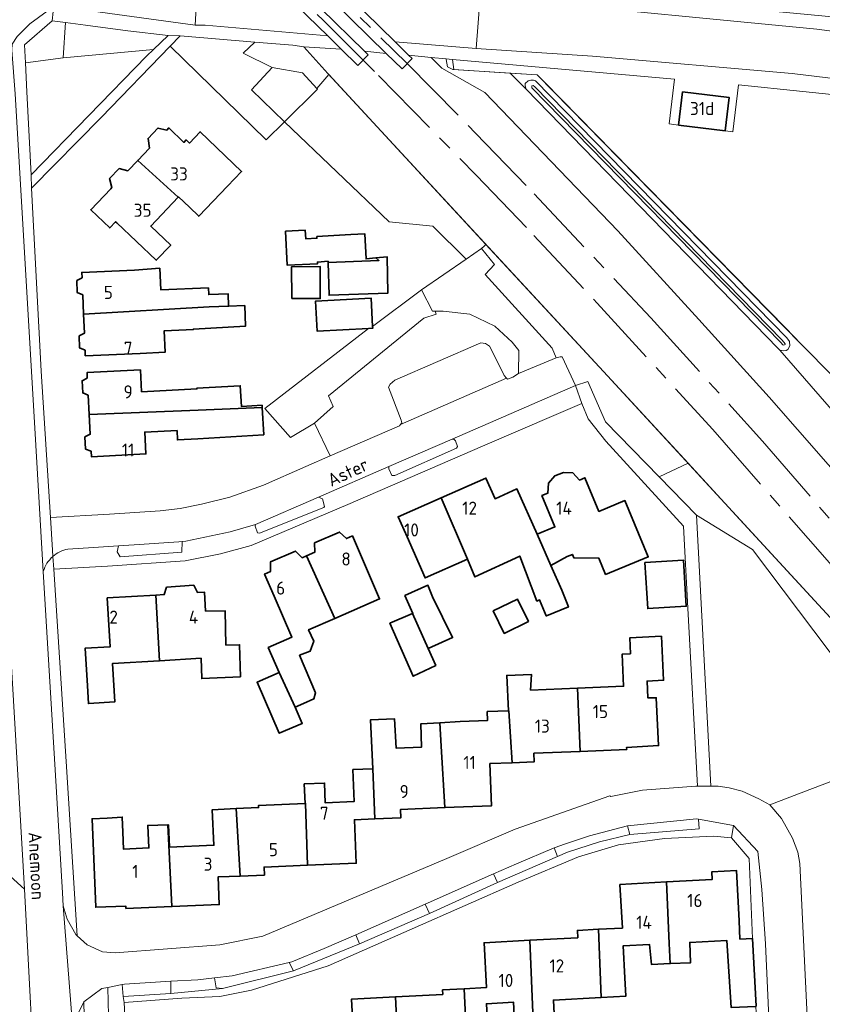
# Model space of a CAD drawing. Header units: metres. Extents: x 245598 to 248629, y 478632 to 481821.
# Tile 90 of 122: x 247506 to 247617, y 480119 to 480254. Entities that reach past the tile are written whole.
import ezdxf
from ezdxf.enums import TextEntityAlignment as Align

# ---------------------------------------------------------------- set-up
doc = ezdxf.new("R2010")
doc.units = ezdxf.units.M
doc.linetypes.add('AM-AS', pattern=[16, 10, -2, 2, -2])
doc.linetypes.add('IE-TERREINAFSCHEIDING', pattern=[10, 8, -2])
for name, color, linetype, lineweight in [('B-XX-AM-AS_SPOOR-G', 10, 'AM-AS', 18), ('B-XX-GR-GRAS-GV', 60, 'Continuous', 13), ('B-XX-GR-GROENVOORZIENING-GV', 80, 'Continuous', 18), ('B-XX-GR-STRUIK-GV', 90, 'Continuous', 13), ('B-XX-IE-TERREINAFSCHEIDING-G', 210, 'IE-TERREINAFSCHEIDING', 18), ('B-XX-IE-TERREINAFSCHEIDING_KUNSTMATIG_HEKWERK-G', 20, 'IE-TERREINAFSCHEIDING-KUNSTMATIG', 18), ('B-XX-KW-KUNSTWERK_GELUIDSWERING_SCHERM-G', 170, 'Continuous', 18), ('B-XX-OG-BEBOUWING-GV', 7, 'Continuous', 35), ('B-XX-OG-BEBOUWING-T18', 10, 'Continuous', 18), ('B-XX-OG-TERREIN_ERF-GV', 7, 'Continuous', 18), ('B-XX-OG-TOPOGRAFIE-T18', 10, 'Continuous', 18), ('B-XX-OG-WATER_GREPPEL-GV', 160, 'Continuous', 18), ('B-XX-OG-WATER_SLOOT-GV', 120, 'Continuous', 18), ('B-XX-VH-VERHARDING_GESLOTEN-GV', 252, 'Continuous', 18), ('B-XX-VH-VERHARDING_HALFVERHARDING-GV', 252, 'Continuous', 18), ('B-XX-VH-VERHARDING_OPEN-GV', 252, 'Continuous', 18)]:
    doc.layers.add(name, color=color, linetype=linetype, lineweight=lineweight)
doc.styles.add('NLCS-ISO-M-T18', font='NLCS-ISO.ttf', dxfattribs={"height": 1.8})
doc.linetypes.add('IE-TERREINAFSCHEIDING-KUNSTMATIG', pattern='A,4,[82,NLCS.SHX,S=0.75,R=90,X=0,Y=0],4,-2', length=10)

msp = doc.modelspace()

# ---------------------------------------------------------------- linework, layer by layer
at = {"layer": 'B-XX-AM-AS_SPOOR-G'}
for points in [[(247414.756, 480371.851), (247430.225, 480358.851), (247453.757, 480338.814), (247478.871, 480317.238), (247488.263, 480309.064), (247507.874, 480291.662), (247524.484, 480276.457), (247538.41, 480263.334), (247547.823, 480254.15), (247555.473, 480246.541), (247568.904, 480232.825), (247576.854, 480224.534), (247585.562, 480215.219), (247601.464, 480197.824), (247617.188, 480179.851), (247632.156, 480162.09), (247645.156, 480146.107), (247660.22, 480127.093), (247669.706, 480114.509)], [(247422.068, 480370.823), (247429.642, 480364.192), (247466.519, 480332.857), (247499.1, 480304.603), (247509.794, 480295.058), (247519.731, 480285.997), (247531.555, 480275.059), (247544.39, 480262.974), (247559.39, 480248.179), (247568.828, 480238.621), (247576.877, 480230.256), (247592.933, 480213.203), (247608.315, 480196.197), (247628.186, 480173.189), (247639.601, 480159.562), (247647.026, 480150.322), (247657.736, 480136.765), (247670.329, 480120.254), (247673.983, 480115.355)]]:
    msp.add_lwpolyline(points, dxfattribs=at)
at = {"layer": 'B-XX-GR-GRAS-GV'}
for points in [[(247640.593, 480174.392), (247610.714, 480208.76), (247610.409, 480209.001), (247575.772, 480244.685), (247573.597, 480246.873), (247573.502, 480246.879), (247565.815, 480247.347), (247565.812, 480247.372), (247565.668, 480247.381), (247564.947, 480247.719), (247564.765, 480248.742), (247564.757, 480248.836), (247562.704, 480249.044), (247564.191, 480247.549), (247570.093, 480244.217), (247588.379, 480225.18), (247599.551, 480212.984), (247609.244, 480202.277), (247629.348, 480179.278)], [(247652.341, 480114.684), (247635.56, 480137.607), (247624.924, 480152.135), (247617.73, 480149.39), (247616.883, 480149.067), (247614.843, 480148.289), (247609.311, 480146.178), (247610.922, 480144.278), (247612.433, 480141.589), (247613.167, 480139.667), (247613.467, 480138.1), (247614.672, 480112.276)]]:
    msp.add_lwpolyline(points, dxfattribs=at)
at = {"layer": 'B-XX-GR-GROENVOORZIENING-GV'}
for points in [[(247512.062, 480248.989), (247512.397, 480253.823), (247510.544, 480254.049), (247506.721, 480250.763), (247506.857, 480248.305)], [(247512.062, 480248.989), (247524.495, 480250.138), (247526.519, 480252.043), (247520.944, 480252.703), (247515.122, 480253.49), (247512.397, 480253.823)], [(247540.83, 480247.65), (247545, 480246.93), (247546.98, 480244.75), (247548.092, 480246.054), (247548.621, 480246.675), (247548.475, 480246.833), (247545.183, 480250.492), (247543.651, 480250.708), (247538.43, 480251.14), (247536.83, 480249.6)], [(247507.64, 480232.89), (247523.519, 480249.219), (247524.495, 480250.138), (247512.062, 480248.989), (247506.857, 480248.305), (247507.077, 480244.31)], [(247565.191, 480248.792), (247564.757, 480248.836), (247564.765, 480248.742), (247564.947, 480247.719), (247565.668, 480247.381), (247565.812, 480247.372), (247565.732, 480248.046), (247565.649, 480248.745)], [(247567.53, 480221.28), (247569.65, 480222.75), (247570, 480223.071), (247570.244, 480223.295), (247548.621, 480246.675), (247548.092, 480246.054), (247546.98, 480244.75), (247547.08, 480244.64), (247542.51, 480240.15), (247556.95, 480226.4), (247562.96, 480225.8)], [(247594.07, 480191.33), (247598.058, 480193.167), (247586.411, 480205.813), (247570.244, 480223.295), (247570, 480223.071), (247569.65, 480222.75), (247571.44, 480220.51), (247570.13, 480219.14), (247579.34, 480209.03), (247579.9, 480207.68), (247580.45, 480207.81), (247580.73, 480207.81), (247582.56, 480203.88), (247584.289, 480204.411), (247586.722, 480198.9)], [(247558.467, 480198.489), (247558.65, 480198.74), (247558.6, 480199.11), (247556.85, 480203.66), (247557.05, 480204.06), (247557.7, 480204.6), (247569.55, 480209.75), (247570.18, 480209.66), (247570.75, 480209.3), (247571.54, 480207.69), (247572.74, 480205.24), (247573.099, 480204.873), (247573.21, 480204.76), (247573.96, 480205.01), (247574.74, 480205.54), (247574.76, 480208.69), (247573.85, 480209.85), (247571.45, 480212.03), (247568.05, 480213.7), (247564.34, 480214.1), (247563.246, 480214.1), (247563.411, 480213.689), (247561.711, 480213.167), (247548.6, 480202.456), (247549.2, 480200.967), (247546.644, 480198.678), (247548.823, 480194.209), (247558.35, 480198.33)], [(247565.59, 480196.5), (247556.9, 480192.73), (247556.86, 480192.39), (247557.29, 480191.51), (247557.7, 480191.51), (247566.19, 480195.25), (247566.33, 480195.48), (247566.06, 480196.28), (247565.85, 480196.51)], [(247594.07, 480191.33), (247599.233, 480186.011), (247606.925, 480181.31), (247628.033, 480153.321), (247655.464, 480116.949), (247661.293, 480109.22), (247664.587, 480110.678), (247648.186, 480133.724), (247641.24, 480143.321), (247636.503, 480149.276), (247635.316, 480150.768), (247635.015, 480151.133), (247623.659, 480164.927), (247618.713, 480170.74), (247604.638, 480186.022), (247598.058, 480193.167)], [(247547.21, 480188.51), (247538.545, 480184.738), (247538.49, 480184.5), (247538.81, 480183.6), (247539.09, 480183.54), (247547.95, 480187.1), (247548.05, 480187.24), (247547.73, 480188.26)], [(247599.233, 480186.011), (247601.211, 480148.733), (247601.211, 480148.722), (247602.211, 480148.733), (247603.722, 480148.5), (247605.522, 480148.033), (247607.822, 480147), (247609.311, 480146.178), (247614.843, 480148.289), (247616.883, 480149.067), (247617.73, 480149.39), (247624.924, 480152.135), (247635.56, 480137.607), (247652.341, 480114.684), (247657.292, 480107.921), (247657.302, 480107.907), (247657.464, 480107.526), (247661.293, 480109.22), (247655.464, 480116.949), (247628.033, 480153.321), (247606.925, 480181.31)], [(247528.45, 480182.4), (247528, 480182.35), (247521.85, 480181.95), (247519.68, 480181.81), (247519.49, 480180.99), (247519.89, 480180.3), (247528.4, 480180.95)], [(247589.733, 480143.278), (247590.033, 480142.078), (247599.578, 480142.878), (247599.522, 480144.189), (247599.222, 480144.233)], [(247580.103, 480139.055), (247579.631, 480140.237), (247574.45, 480138.04), (247571.307, 480136.654), (247571.822, 480135.478)], [(247552.33, 480128.29), (247552.835, 480127.052), (247562.477, 480131.189), (247561.89, 480132.5)], [(247543.18, 480124.46), (247535.34, 480122.63), (247532.9, 480122.35), (247533.1, 480120.99), (247534.01, 480120.9), (247543.76, 480123.33)], [(247514.89, 480119.05), (247515.04, 480113.159), (247518.41, 480113.31), (247518.2, 480121.043), (247517.38, 480120.88)], [(247520.33, 480119.78), (247526.897, 480120.21), (247526.86, 480121.88), (247520.5, 480121.5), (247520.19, 480121.438)]]:
    msp.add_lwpolyline(points, close=True, dxfattribs=at)
at = {"layer": 'B-XX-GR-STRUIK-GV'}
msp.add_lwpolyline([(247645.145, 480177.716), (247613.604, 480209.633), (247611.529, 480211.749), (247578.27, 480245.675), (247577.317, 480246.647), (247573.597, 480246.873), (247575.772, 480244.685), (247575.631, 480245.138), (247575.658, 480245.437), (247576.078, 480245.831), (247576.419, 480245.922), (247576.804, 480245.919), (247577.071, 480245.802), (247611.637, 480210.424), (247612.039, 480209.918), (247612.061, 480209.331), (247611.786, 480208.842), (247611.545, 480208.697), (247611.255, 480208.647), (247610.714, 480208.76), (247640.593, 480174.392)], dxfattribs=at)
at = {"layer": 'B-XX-IE-TERREINAFSCHEIDING-G'}
msp.add_lwpolyline([(247548.475, 480246.833), (247545.183, 480250.492)], dxfattribs=at)
at = {"layer": 'B-XX-IE-TERREINAFSCHEIDING_KUNSTMATIG_HEKWERK-G'}
for points in [[(247718.182, 480061.986), (247715.589, 480066.46), (247720.306, 480069.548), (247713.978, 480079.221), (247709.78, 480085.391), (247694.742, 480107.382), (247690.195, 480113.802), (247684.889, 480121.106), (247676.058, 480132.927), (247669.049, 480142.645), (247643.555, 480175.6), (247645.145, 480177.716), (247613.604, 480209.633), (247577.317, 480246.647), (247565.668, 480247.381), (247564.947, 480247.719), (247564.765, 480248.742)], [(247554.072, 480211.721), (247539.821, 480200.728)], [(247546.644, 480198.678), (247549.2, 480200.967), (247548.6, 480202.456)], [(247548.823, 480194.209), (247546.644, 480198.678)]]:
    msp.add_lwpolyline(points, dxfattribs=at)
at = {"layer": 'B-XX-KW-KUNSTWERK_GELUIDSWERING_SCHERM-G'}
for points in [[(247548.475, 480246.833), (247586.411, 480205.813), (247618.713, 480170.74), (247623.659, 480164.927), (247635.316, 480150.768), (247641.24, 480143.321), (247648.186, 480133.724), (247697.523, 480064.399), (247702.203, 480057.637)], [(247570.093, 480244.217), (247588.379, 480225.18), (247599.551, 480212.984), (247609.244, 480202.277), (247629.348, 480179.278), (247640.365, 480166.078), (247647.946, 480156.849), (247655.631, 480147.127), (247668.206, 480130.805), (247677.467, 480118.609), (247683.698, 480110.279), (247693.331, 480096.794)]]:
    msp.add_lwpolyline(points, dxfattribs=at)
at = {"layer": 'B-XX-OG-BEBOUWING-GV'}
for points in [[(247596.745, 480239.72), (247603.181, 480238.93), (247603.741, 480243.496), (247597.307, 480244.287)], [(247522.335, 480234.861), (247527.907, 480229.793), (247527.941, 480229.828), (247529.425, 480228.412), (247530.727, 480227.169), (247534.659, 480231.29), (247536.621, 480233.347), (247530.91, 480238.796), (247529.434, 480237.248), (247528.992, 480237.669), (247528.676, 480237.338), (247526.593, 480239.325), (247526.318, 480239.037), (247525.105, 480239.312), (247523.747, 480237.891), (247523.953, 480236.557)], [(247527.907, 480229.793), (247522.335, 480234.861), (247520.971, 480233.431), (247519.771, 480233.736), (247518.446, 480232.37), (247518.756, 480231.109), (247518.615, 480230.961), (247515.854, 480228.067), (247518.468, 480225.573), (247519.282, 480226.427), (247519.456, 480226.261), (247524.861, 480221.107), (247526.856, 480223.197), (247524.113, 480225.813)], [(247548.516, 480220.785), (247555.524, 480221.089), (247555.103, 480221.44), (247553.76, 480221.31), (247553.6, 480224.74), (247551.65, 480224.64), (247546.974, 480224.383), (247546.985, 480224.151), (247545.44, 480224.079), (247545.387, 480225.243), (247542.675, 480225.118), (247542.892, 480220.419), (247547.063, 480220.611), (247547.051, 480220.857), (247548.51, 480220.99)], [(247555.103, 480221.44), (247555.524, 480221.089), (247548.516, 480220.785), (247548.65, 480216.31), (247556.76, 480216.59), (247556.65, 480221.59)], [(247514.867, 480213.708), (247532.161, 480214.688), (247534.828, 480214.793), (247534.76, 480216.501), (247532.089, 480216.396), (247532.05, 480217.306), (247525.505, 480217.03), (247525.351, 480220.027), (247521.892, 480219.758), (247514.625, 480219.451), (247514.657, 480218.702), (247513.926, 480218.324), (247513.996, 480216.662), (247514.756, 480216.347)], [(247543.51, 480215.838), (247547.445, 480215.847), (247547.435, 480220.234), (247543.501, 480220.226)], [(247554.072, 480211.721), (247554.666, 480211.751), (247554.654, 480211.98), (247554.453, 480215.884), (247546.792, 480215.489), (247547.005, 480211.357)], [(247532.161, 480214.688), (247514.867, 480213.708), (247514.977, 480211.08), (247514.246, 480210.702), (247514.316, 480209.041), (247515.076, 480208.725), (247515.108, 480207.976), (247522.636, 480208.295), (247526.094, 480208.456), (247525.966, 480211.416), (247529.981, 480211.585), (247529.978, 480211.648), (247537.15, 480212.03), (247537.06, 480214.88), (247534.828, 480214.793)], [(247515.507, 480202.557), (247515.644, 480199.87), (247530.623, 480200.479), (247539.457, 480200.838), (247539.44, 480201.16), (247536.61, 480200.98), (247536.44, 480203.84), (247530.467, 480203.526), (247530.474, 480203.4), (247522.845, 480203.011), (247522.691, 480206.035), (247515.348, 480205.66), (247515.386, 480204.911), (247514.659, 480204.526), (247514.744, 480202.866)], [(247530.623, 480200.479), (247515.644, 480199.87), (247515.781, 480197.181), (247515.054, 480196.796), (247515.139, 480195.135), (247515.902, 480194.827), (247515.94, 480194.078), (247523.451, 480194.462), (247523.299, 480197.457), (247527.739, 480197.684), (247527.794, 480196.39), (247530.6, 480196.56), (247539.66, 480197.09), (247539.457, 480200.838)], [(247577.28, 480183.408), (247579.194, 480179.095), (247581.425, 480180.336), (247582.146, 480180.634), (247582.336, 480180.172), (247585.79, 480180.114), (247586.717, 480177.87), (247592.58, 480180.292), (247589.381, 480188.034), (247585.785, 480186.548), (247583.872, 480191.179), (247583.101, 480190.86), (247582.205, 480191.853), (247580.942, 480191.926), (247579.74, 480191.43), (247578.845, 480190.454), (247578.767, 480189.069), (247577.955, 480188.734), (247579.741, 480184.412)], [(247564.077, 480188.419), (247567.698, 480179.96), (247568.74, 480177.527), (247574.89, 480180.4), (247577.26, 480174.21), (247577.63, 480174.38), (247578.53, 480172.19), (247578.58, 480172.2), (247581.59, 480173.4), (247580.7, 480175.7), (247579.194, 480179.095), (247577.28, 480183.408), (247574.51, 480189.65), (247571.498, 480188.294), (247570.252, 480191.131)], [(247567.698, 480179.96), (247564.077, 480188.419), (247558.165, 480185.822), (247559.388, 480183.036), (247561.864, 480177.397)], [(247549.442, 480171.826), (247555.62, 480174.504), (247551.864, 480183.171), (247551.038, 480182.813), (247550.102, 480183.715), (247546.662, 480182.224), (247546.68, 480180.924), (247545.562, 480180.44)], [(247540.286, 480167.824), (247541.81, 480164.39), (247543.971, 480159.599), (247545.159, 480160.114), (247546.564, 480160.769), (247546.782, 480161.582), (247544.593, 480166.756), (247546.05, 480167.31), (247546.556, 480168.674), (247545.83, 480170.261), (247549.442, 480171.826), (247545.562, 480180.44), (247544.96, 480180.179), (247544.024, 480181.081), (247540.583, 480179.59), (247540.602, 480178.29), (247539.776, 480177.932), (247541.099, 480174.88), (247543.532, 480169.265)], [(247592.126, 480179.533), (247592.518, 480173.181), (247597.807, 480173.507), (247597.415, 480179.859)], [(247531.041, 480166.333), (247531.14, 480163.55), (247536.45, 480163.79), (247536.34, 480168.19), (247534.46, 480168.16), (247534.35, 480172.88), (247531.665, 480172.838), (247531.509, 480175.438), (247530.551, 480175.38), (247530.03, 480176.381), (247526.3, 480176.107), (247525.969, 480175.105), (247524.826, 480175.036), (247525.301, 480165.988)], [(247562.88, 480174.79), (247562.257, 480176.388), (247559.096, 480174.967), (247560.2, 480172.51), (247560.153, 480172.49), (247562.317, 480167.687), (247565.65, 480169.18)], [(247525.301, 480165.988), (247524.826, 480175.036), (247518.133, 480174.635), (247518.535, 480167.933), (247515.085, 480167.726), (247515.397, 480162.529), (247515.542, 480160.11), (247519.148, 480160.326), (247518.831, 480165.6)], [(247572.766, 480169.768), (247576.091, 480171.399), (247574.574, 480174.49), (247571.25, 480172.859)], [(247560.153, 480172.49), (247557.04, 480171.15), (247560.21, 480163.86), (247563.35, 480165.36), (247562.3, 480167.68), (247562.317, 480167.687)], [(247582.853, 480162.219), (247583.213, 480153.524), (247589.627, 480153.785), (247589.615, 480154.071), (247594, 480154.322), (247593.689, 480160.911), (247592.523, 480160.911), (247592.43, 480163.198), (247594.705, 480163.314), (247594.396, 480169.358), (247590.032, 480169.135), (247590.142, 480166.969), (247589.015, 480166.923), (247589.196, 480162.477)], [(247541.81, 480164.39), (247538.74, 480163.03), (247541.8, 480156.03), (247544.97, 480157.383), (247543.971, 480159.599)], [(247583.213, 480153.524), (247582.853, 480162.219), (247576.394, 480161.957), (247576.522, 480164.1), (247573.122, 480163.978), (247573.347, 480159.11), (247573.385, 480159.112), (247573.849, 480151.967), (247576.888, 480152.091), (247576.841, 480153.265)], [(247563.887, 480157.462), (247564.082, 480154.229), (247564.593, 480145.786), (247571.026, 480146.048), (247570.791, 480151.843), (247573.849, 480151.967), (247573.385, 480159.112), (247573.347, 480159.11), (247570.435, 480158.992), (247570.484, 480157.775), (247566.678, 480157.622)], [(247564.082, 480154.229), (247563.887, 480157.462), (247561.267, 480157.311), (247561.384, 480154.119), (247557.882, 480153.977), (247557.649, 480158.005), (247554.37, 480157.866), (247554.657, 480151.125), (247554.95, 480144.234), (247558.553, 480144.38), (247558.506, 480145.539), (247564.593, 480145.786)], [(247545.357, 480146.353), (247545.415, 480146.355), (247545.686, 480137.849), (247552.39, 480138.121), (247552.147, 480144.12), (247554.95, 480144.234), (247554.657, 480151.125), (247551.94, 480151.015), (247552.119, 480146.628), (247548.105, 480146.465), (247548.03, 480149.15), (247545.25, 480149.05)], [(247526.461, 480143.407), (247527.02, 480132.168), (247533.544, 480132.433), (247533.389, 480136.237), (247536.413, 480136.36), (247535.853, 480145.646), (247532.577, 480145.49), (247532.809, 480140.594), (247526.672, 480140.345), (247526.55, 480143.41)], [(247535.853, 480145.646), (247536.413, 480136.36), (247539.756, 480136.496), (247539.71, 480137.606), (247545.686, 480137.849), (247545.415, 480146.355), (247545.357, 480146.353), (247538.947, 480146.092), (247538.959, 480145.793)], [(247520.251, 480142.385), (247520.202, 480144.47), (247518.126, 480144.344), (247516.044, 480144.259), (247516.54, 480132.071), (247520.677, 480132.24), (247520.69, 480131.91), (247527.02, 480132.168), (247526.461, 480143.407), (247523.71, 480143.33), (247523.852, 480140.23), (247520.345, 480140.087)], [(247595.094, 480135.549), (247595.477, 480127.085), (247595.603, 480124.307), (247598.378, 480124.411), (247598.295, 480127.238), (247603.38, 480127.514), (247604.013, 480118.255), (247607.38, 480118.434), (247607.438, 480118.437), (247606.943, 480127.754), (247606.93, 480127.754), (247605.195, 480127.693), (247605.107, 480130.208), (247604.732, 480137.129), (247601.34, 480136.946), (247601.398, 480135.891)], [(247589.357, 480122.371), (247589.12, 480126.74), (247592.774, 480126.938), (247593.022, 480124.211), (247595.603, 480124.307), (247595.477, 480127.085), (247595.094, 480135.549), (247588.696, 480135.202), (247589.021, 480129.21), (247585.752, 480129.033), (247586.096, 480119.641), (247589.495, 480119.826)], [(247576.289, 480127.519), (247576.753, 480116.419), (247576.94, 480116.429), (247577.048, 480114.442), (247579.79, 480114.59), (247579.534, 480119.285), (247586.096, 480119.641), (247585.752, 480129.033), (247582.839, 480128.875), (247582.893, 480127.877)], [(247576.289, 480127.519), (247570, 480127.178), (247570.333, 480121.029), (247567.269, 480120.863), (247567.561, 480114.055), (247570.562, 480114.218), (247570.315, 480118.786), (247574.048, 480118.988), (247574.195, 480116.28), (247576.753, 480116.419)], [(247548.667, 480113.396), (247548.918, 480106.116), (247549.222, 480106.133), (247551.913, 480106.279), (247552.247, 480106.297), (247552.152, 480108.057), (247558.333, 480108.392), (247558.191, 480111.004), (247557.807, 480119.73), (247551.739, 480119.401), (247552.055, 480113.58)], [(247557.807, 480119.73), (247558.191, 480111.004), (247564.391, 480111.34), (247564.45, 480107.54), (247567.93, 480107.611), (247567.561, 480114.055), (247567.269, 480120.863), (247564.278, 480120.701), (247564.311, 480120.082)]]:
    msp.add_lwpolyline(points, close=True, dxfattribs=at)
at = {"layer": 'B-XX-OG-TERREIN_ERF-GV'}
for points in [[(247547.005, 480211.357), (247546.792, 480215.489), (247554.453, 480215.884), (247554.654, 480211.98), (247561.38, 480217.05), (247561.39, 480217.05), (247567.53, 480221.28), (247562.96, 480225.8), (247556.95, 480226.4), (247542.51, 480240.15), (247540.012, 480237.705), (247526.8, 480250.59), (247517.31, 480240.75), (247507.7, 480231.06), (247509.01, 480205.85), (247510.3, 480185.73), (247518.44, 480186.18), (247525.4, 480186.63), (247528.16, 480186.95), (247531.08, 480187.55), (247534.99, 480188.51), (247539.65, 480190.16), (247545.45, 480192.75), (247548.823, 480194.209), (247546.644, 480198.678), (247543.355, 480196.718), (247539.821, 480200.728), (247554.072, 480211.721)], [(247534.659, 480231.29), (247530.727, 480227.169), (247529.425, 480228.412), (247527.941, 480229.828), (247527.907, 480229.793), (247524.113, 480225.813), (247526.856, 480223.197), (247524.861, 480221.107), (247519.456, 480226.261), (247519.282, 480226.427), (247518.468, 480225.573), (247515.854, 480228.067), (247518.615, 480230.961), (247518.756, 480231.109), (247518.446, 480232.37), (247519.771, 480233.736), (247520.971, 480233.431), (247522.335, 480234.861), (247523.953, 480236.557), (247523.747, 480237.891), (247525.105, 480239.312), (247526.318, 480239.037), (247526.593, 480239.325), (247528.676, 480237.338), (247528.992, 480237.669), (247529.434, 480237.248), (247530.91, 480238.796), (247536.621, 480233.347)], [(247547.051, 480220.857), (247547.063, 480220.611), (247542.892, 480220.419), (247542.675, 480225.118), (247545.387, 480225.243), (247545.44, 480224.079), (247546.985, 480224.151), (247546.974, 480224.383), (247551.65, 480224.64), (247553.6, 480224.74), (247553.76, 480221.31), (247555.103, 480221.44), (247556.65, 480221.59), (247556.76, 480216.59), (247548.65, 480216.31), (247548.516, 480220.785), (247548.51, 480220.99)], [(247514.756, 480216.347), (247513.996, 480216.662), (247513.926, 480218.324), (247514.657, 480218.702), (247514.625, 480219.451), (247521.892, 480219.758), (247525.351, 480220.027), (247525.505, 480217.03), (247532.05, 480217.306), (247532.089, 480216.396), (247534.76, 480216.501), (247534.828, 480214.793), (247537.06, 480214.88), (247537.15, 480212.03), (247529.978, 480211.648), (247529.981, 480211.585), (247525.966, 480211.416), (247526.094, 480208.456), (247522.636, 480208.295), (247515.108, 480207.976), (247515.076, 480208.725), (247514.316, 480209.041), (247514.246, 480210.702), (247514.977, 480211.08), (247514.867, 480213.708)], [(247543.51, 480215.838), (247543.501, 480220.226), (247547.435, 480220.234), (247547.445, 480215.847)], [(247527.739, 480197.684), (247523.299, 480197.457), (247523.451, 480194.462), (247515.94, 480194.078), (247515.902, 480194.827), (247515.139, 480195.135), (247515.054, 480196.796), (247515.781, 480197.181), (247515.644, 480199.87), (247515.507, 480202.557), (247514.744, 480202.866), (247514.659, 480204.526), (247515.386, 480204.911), (247515.348, 480205.66), (247522.691, 480206.035), (247522.845, 480203.011), (247530.474, 480203.4), (247530.467, 480203.526), (247536.44, 480203.84), (247536.61, 480200.98), (247539.44, 480201.16), (247539.457, 480200.838), (247539.66, 480197.09), (247530.6, 480196.56), (247527.794, 480196.39)], [(247513.99, 480128.15), (247515.38, 480126.89), (247517.46, 480125.94), (247519.2, 480125.8), (247533.61, 480126.88), (247539.55, 480128.11), (247564.85, 480138.79), (247574.278, 480142.822), (247587.311, 480147.422), (247587.444, 480147.322), (247591.778, 480148.178), (247599.122, 480148.722), (247599.367, 480148.722), (247598.044, 480173.211), (247597.433, 480184.5), (247586.767, 480196.222), (247584.322, 480199.311), (247583.422, 480201.422), (247579.9, 480199.889), (247569.76, 480195.55), (247551.24, 480187.49), (247537.95, 480181.88), (247533.73, 480180.73), (247528.86, 480179.75), (247518.14, 480179.01), (247510.76, 480178.59), (247512.46, 480152.13)], [(247568.74, 480177.527), (247567.698, 480179.96), (247561.864, 480177.397), (247559.388, 480183.036), (247558.165, 480185.822), (247564.077, 480188.419), (247570.252, 480191.131), (247571.498, 480188.294), (247574.51, 480189.65), (247577.28, 480183.408), (247579.741, 480184.412), (247577.955, 480188.734), (247578.767, 480189.069), (247578.845, 480190.454), (247579.74, 480191.43), (247580.942, 480191.926), (247582.205, 480191.853), (247583.101, 480190.86), (247583.872, 480191.179), (247585.785, 480186.548), (247589.381, 480188.034), (247592.58, 480180.292), (247586.717, 480177.87), (247585.79, 480180.114), (247582.336, 480180.172), (247582.146, 480180.634), (247581.425, 480180.336), (247579.194, 480179.095), (247580.7, 480175.7), (247581.59, 480173.4), (247578.58, 480172.2), (247578.53, 480172.19), (247577.63, 480174.38), (247577.26, 480174.21), (247574.89, 480180.4)], [(247541.81, 480164.39), (247540.286, 480167.824), (247543.532, 480169.265), (247541.099, 480174.88), (247539.776, 480177.932), (247540.602, 480178.29), (247540.583, 480179.59), (247544.024, 480181.081), (247544.96, 480180.179), (247545.562, 480180.44), (247546.68, 480180.924), (247546.662, 480182.224), (247550.102, 480183.715), (247551.038, 480182.813), (247551.864, 480183.171), (247555.62, 480174.504), (247549.442, 480171.826), (247545.83, 480170.261), (247546.556, 480168.674), (247546.05, 480167.31), (247544.593, 480166.756), (247546.782, 480161.582), (247546.564, 480160.769), (247545.159, 480160.114), (247543.971, 480159.599), (247544.97, 480157.383), (247541.8, 480156.03), (247538.74, 480163.03)], [(247592.126, 480179.533), (247597.415, 480179.859), (247597.807, 480173.507), (247592.518, 480173.181)], [(247531.665, 480172.838), (247534.35, 480172.88), (247534.46, 480168.16), (247536.34, 480168.19), (247536.45, 480163.79), (247531.14, 480163.55), (247531.041, 480166.333), (247525.301, 480165.988), (247518.831, 480165.6), (247519.148, 480160.326), (247515.542, 480160.11), (247515.397, 480162.529), (247515.085, 480167.726), (247518.535, 480167.933), (247518.133, 480174.635), (247524.826, 480175.036), (247525.969, 480175.105), (247526.3, 480176.107), (247530.03, 480176.381), (247530.551, 480175.38), (247531.509, 480175.438)], [(247562.317, 480167.687), (247562.3, 480167.68), (247563.35, 480165.36), (247560.21, 480163.86), (247557.04, 480171.15), (247560.153, 480172.49), (247560.2, 480172.51), (247559.096, 480174.967), (247562.257, 480176.388), (247562.88, 480174.79), (247565.65, 480169.18)], [(247572.766, 480169.768), (247571.25, 480172.859), (247574.574, 480174.49), (247576.091, 480171.399)], [(247536.413, 480136.36), (247533.389, 480136.237), (247533.544, 480132.433), (247527.02, 480132.168), (247520.69, 480131.91), (247520.677, 480132.24), (247516.54, 480132.071), (247516.044, 480144.259), (247518.126, 480144.344), (247520.202, 480144.47), (247520.251, 480142.385), (247520.345, 480140.087), (247523.852, 480140.23), (247523.71, 480143.33), (247526.461, 480143.407), (247526.55, 480143.41), (247526.672, 480140.345), (247532.809, 480140.594), (247532.577, 480145.49), (247535.853, 480145.646), (247538.959, 480145.793), (247538.947, 480146.092), (247545.357, 480146.353), (247545.25, 480149.05), (247548.03, 480149.15), (247548.105, 480146.465), (247552.119, 480146.628), (247551.94, 480151.015), (247554.657, 480151.125), (247554.37, 480157.866), (247557.649, 480158.005), (247557.882, 480153.977), (247561.384, 480154.119), (247561.267, 480157.311), (247563.887, 480157.462), (247566.678, 480157.622), (247570.484, 480157.775), (247570.435, 480158.992), (247573.347, 480159.11), (247573.122, 480163.978), (247576.522, 480164.1), (247576.394, 480161.957), (247582.853, 480162.219), (247589.196, 480162.477), (247589.015, 480166.923), (247590.142, 480166.969), (247590.032, 480169.135), (247594.396, 480169.358), (247594.705, 480163.314), (247592.43, 480163.198), (247592.523, 480160.911), (247593.689, 480160.911), (247594, 480154.322), (247589.615, 480154.071), (247589.627, 480153.785), (247583.213, 480153.524), (247576.841, 480153.265), (247576.888, 480152.091), (247573.849, 480151.967), (247570.791, 480151.843), (247571.026, 480146.048), (247564.593, 480145.786), (247558.506, 480145.539), (247558.553, 480144.38), (247554.95, 480144.234), (247552.147, 480144.12), (247552.39, 480138.121), (247545.686, 480137.849), (247539.71, 480137.606), (247539.756, 480136.496)]]:
    msp.add_lwpolyline(points, close=True, dxfattribs=at)
for points in [[(247565.649, 480248.745), (247565.732, 480248.046), (247565.812, 480247.372), (247565.815, 480247.347), (247573.502, 480246.879), (247573.597, 480246.873), (247577.317, 480246.647), (247578.27, 480245.675), (247611.529, 480211.749), (247613.604, 480209.633), (247645.145, 480177.716), (247643.555, 480175.6), (247669.049, 480142.645), (247676.058, 480132.927), (247684.889, 480121.106), (247690.195, 480113.802), (247694.742, 480107.382), (247709.78, 480085.391), (247713.978, 480079.221), (247717.271, 480074.187), (247720.306, 480069.548), (247724.47, 480063.736), (247737.318, 480069.632)], [(247738.616, 480220.137), (247718.772, 480224.321), (247716.561, 480224.787), (247704.617, 480227.3), (247696.74, 480228.957), (247697.101, 480224.028), (247691.415, 480223.983), (247691.181, 480230.226), (247668.55, 480234.527), (247661.34, 480235.847), (247646.561, 480238.285), (247624.695, 480241.082), (247622.72, 480243.425), (247605.022, 480245.25), (247604.23, 480238.801), (247603.181, 480238.93), (247596.745, 480239.72), (247595.443, 480239.88), (247596.201, 480246.054), (247565.649, 480248.745)], [(247552.055, 480113.58), (247551.739, 480119.401), (247557.807, 480119.73), (247564.311, 480120.082), (247564.278, 480120.701), (247567.269, 480120.863), (247570.333, 480121.029), (247570, 480127.178), (247576.289, 480127.519), (247582.893, 480127.877), (247582.839, 480128.875), (247585.752, 480129.033), (247589.021, 480129.21), (247588.696, 480135.202), (247595.094, 480135.549), (247601.398, 480135.891), (247601.34, 480136.946), (247604.732, 480137.129), (247605.107, 480130.208), (247605.195, 480127.693), (247606.93, 480127.754), (247606.467, 480138.778), (247604.033, 480141.622), (247601.589, 480141.844), (247594.822, 480141.544), (247588.5, 480140.667), (247582.978, 480139.011), (247574.7, 480135.511), (247560.11, 480129.09), (247548.54, 480123.99), (247537.96, 480120.68), (247533.64, 480119.78), (247528.38, 480119.55), (247520.45, 480118.98), (247521.81, 480091.5)], [(247604.013, 480118.255), (247603.38, 480127.514), (247598.295, 480127.238), (247598.378, 480124.411), (247595.603, 480124.307), (247593.022, 480124.211), (247592.774, 480126.938), (247589.12, 480126.74), (247589.357, 480122.371), (247589.495, 480119.826), (247586.096, 480119.641), (247579.534, 480119.285), (247579.79, 480114.59)], [(247574.195, 480116.28), (247574.048, 480118.988), (247570.315, 480118.786), (247570.562, 480114.218)]]:
    msp.add_lwpolyline(points, dxfattribs=at)
at = {"layer": 'B-XX-OG-WATER_GREPPEL-GV'}
msp.add_lwpolyline([(247576.752, 480245.15), (247576.578, 480245.103), (247576.566, 480244.864), (247610.819, 480209.788), (247611.12, 480209.485), (247611.265, 480209.445), (247611.424, 480209.519), (247611.432, 480209.622), (247610.994, 480210.107), (247576.973, 480245.004)], close=True, dxfattribs=at)
at = {"layer": 'B-XX-OG-WATER_SLOOT-GV'}
for points in [[(247610.714, 480208.76), (247611.255, 480208.647), (247611.545, 480208.697), (247611.786, 480208.842), (247612.061, 480209.331), (247612.039, 480209.918), (247611.637, 480210.424), (247577.071, 480245.802), (247576.804, 480245.919), (247576.419, 480245.922), (247576.078, 480245.831), (247575.658, 480245.437), (247575.631, 480245.138), (247575.772, 480244.685), (247610.409, 480209.001)], [(247576.752, 480245.15), (247576.973, 480245.004), (247610.994, 480210.107), (247611.432, 480209.622), (247611.424, 480209.519), (247611.265, 480209.445), (247611.12, 480209.485), (247610.819, 480209.788), (247576.566, 480244.864), (247576.578, 480245.103)]]:
    msp.add_lwpolyline(points, close=True, dxfattribs=at)
at = {"layer": 'B-XX-VH-VERHARDING_GESLOTEN-GV'}
for points in [[(247537.693, 480262.582), (247538.331, 480261.955), (247540.079, 480260.238), (247542.849, 480257.518), (247548.469, 480251.999), (247548.581, 480251.889), (247550.328, 480250.173), (247552.626, 480247.916), (247554.029, 480249.398), (247553.522, 480249.896), (247541.524, 480261.678), (247539.113, 480264.046)], [(247543.695, 480262.185), (247544.441, 480261.452), (247556.515, 480249.591), (247558.695, 480247.45), (247560.097, 480248.862), (247559.59, 480249.36), (247557.732, 480251.185), (247549.436, 480259.339), (247547.552, 480261.19), (247545.095, 480263.605)]]:
    msp.add_lwpolyline(points, close=True, dxfattribs=at)
msp.add_lwpolyline([(247495.787, 480257.619), (247510.766, 480256.122), (247530.246, 480253.46), (247530.442, 480257.529), (247496.087, 480260.855)], dxfattribs=at)
at = {"layer": 'B-XX-VH-VERHARDING_HALFVERHARDING-GV'}
msp.add_lwpolyline([(247629.348, 480179.278), (247609.244, 480202.277), (247599.551, 480212.984), (247588.379, 480225.18), (247570.093, 480244.217), (247564.191, 480247.549), (247562.704, 480249.044), (247559.59, 480249.36), (247560.097, 480248.862), (247558.695, 480247.45), (247556.515, 480249.591), (247553.522, 480249.896), (247554.029, 480249.398), (247552.626, 480247.916), (247550.328, 480250.173), (247545.183, 480250.492), (247548.475, 480246.833), (247548.621, 480246.675), (247570.244, 480223.295), (247586.411, 480205.813), (247598.058, 480193.167), (247604.638, 480186.022), (247618.713, 480170.74)], dxfattribs=at)
at = {"layer": 'B-XX-VH-VERHARDING_OPEN-GV'}
for points in [[(247530.61, 480261.005), (247530.442, 480257.529), (247530.246, 480253.46), (247531.604, 480253.479), (247548.469, 480251.999), (247542.849, 480257.518), (247540.079, 480260.238), (247534.96, 480260.73)], [(247541.524, 480261.678), (247553.522, 480249.896), (247556.515, 480249.591), (247544.441, 480261.452)], [(247547.552, 480261.19), (247549.436, 480259.339), (247558.89, 480258.43), (247569.446, 480257.388), (247574.89, 480256.85), (247615.778, 480252.911), (247656.333, 480247.578), (247658.578, 480247.267), (247660.078, 480247.667), (247661.322, 480248.456), (247661.76, 480248.954), (247659.19, 480249.301), (247658.622, 480249.378), (247657.3, 480249.411), (247618.411, 480254.578), (247577.067, 480258.533), (247575.18, 480258.55), (247565.25, 480259.56), (247560.416, 480259.995), (247555.008, 480260.536), (247550.98, 480260.889)], [(247568.897, 480250.28), (247569.446, 480257.388), (247558.89, 480258.43), (247549.436, 480259.339), (247557.732, 480251.185), (247566.1, 480250.467)], [(247499.916, 480250.553), (247505.018, 480250.84), (247505.731, 480251.932), (247507.476, 480253.677), (247509.844, 480255.418), (247496.25, 480256.77), (247497.555, 480255.239), (247499.209, 480253.034), (247499.76, 480251.656)], [(247510.669, 480255.336), (247510.544, 480254.049), (247512.397, 480253.823), (247515.122, 480253.49), (247520.944, 480252.703), (247526.519, 480252.043), (247528.15, 480251.99), (247538.43, 480251.14), (247543.651, 480250.708), (247545.183, 480250.492), (247550.328, 480250.173), (247548.581, 480251.889), (247548.469, 480251.999), (247531.604, 480253.479), (247530.246, 480253.46), (247510.766, 480256.122)], [(247526.519, 480252.043), (247524.495, 480250.138), (247523.519, 480249.219), (247507.64, 480232.89), (247507.7, 480231.06), (247517.31, 480240.75), (247526.8, 480250.59), (247528.15, 480251.99)], [(247526.8, 480250.59), (247540.012, 480237.705), (247542.51, 480240.15), (247537.959, 480244.594), (247540.83, 480247.65), (247536.83, 480249.6), (247538.43, 480251.14), (247528.15, 480251.99)], [(247542.51, 480240.15), (247547.08, 480244.64), (247546.98, 480244.75), (247545, 480246.93), (247540.83, 480247.65), (247537.959, 480244.594)], [(247574.74, 480205.54), (247579.9, 480207.68), (247579.34, 480209.03), (247570.13, 480219.14), (247571.44, 480220.51), (247569.65, 480222.75), (247567.53, 480221.28), (247561.39, 480217.05), (247561.38, 480217.05), (247562.89, 480214.1), (247563.246, 480214.1), (247564.34, 480214.1), (247568.05, 480213.7), (247571.45, 480212.03), (247573.85, 480209.85), (247574.76, 480208.69)], [(247554.666, 480211.751), (247554.072, 480211.721), (247539.821, 480200.728), (247543.355, 480196.718), (247546.644, 480198.678), (247549.2, 480200.967), (247548.6, 480202.456), (247561.711, 480213.167), (247563.411, 480213.689), (247563.246, 480214.1), (247562.89, 480214.1), (247561.38, 480217.05), (247554.654, 480211.98)], [(247558.467, 480198.489), (247573.099, 480204.873), (247572.74, 480205.24), (247571.54, 480207.69), (247570.75, 480209.3), (247570.18, 480209.66), (247569.55, 480209.75), (247557.7, 480204.6), (247557.05, 480204.06), (247556.85, 480203.66), (247558.6, 480199.11), (247558.65, 480198.74)], [(247594.07, 480191.33), (247586.722, 480198.9), (247584.289, 480204.411), (247582.56, 480203.88), (247583.422, 480201.422), (247584.322, 480199.311), (247586.767, 480196.222), (247597.433, 480184.5), (247598.044, 480173.211), (247599.367, 480148.722), (247601.211, 480148.733), (247599.233, 480186.011)], [(247506.76, 480134.58), (247504.74, 480169.13), (247502.6, 480167.1), (247504.25, 480136.8)], [(247590.033, 480142.078), (247585.881, 480141.083), (247581.467, 480139.644), (247580.103, 480139.055), (247571.822, 480135.478), (247562.477, 480131.189), (247552.835, 480127.052), (247543.76, 480123.33), (247534.01, 480120.9), (247526.897, 480120.21), (247520.33, 480119.78), (247520.45, 480118.98), (247528.38, 480119.55), (247533.64, 480119.78), (247537.96, 480120.68), (247548.54, 480123.99), (247560.11, 480129.09), (247574.7, 480135.511), (247582.978, 480139.011), (247588.5, 480140.667), (247594.822, 480141.544), (247601.589, 480141.844), (247604.033, 480141.622), (247604.322, 480143.322), (247599.522, 480144.189), (247599.578, 480142.878)], [(247590.033, 480142.078), (247589.733, 480143.278), (247584.478, 480141.889), (247581.044, 480140.733), (247579.778, 480140.3), (247579.631, 480140.237), (247580.103, 480139.055), (247581.467, 480139.644), (247585.881, 480141.083)], [(247608.133, 480098.489), (247609.768, 480094.891), (247610.189, 480095.733), (247609.889, 480101.678), (247608.7, 480127.022), (247608.222, 480134.511), (247607.678, 480139.744), (247604.322, 480143.322), (247604.033, 480141.622), (247606.467, 480138.778), (247606.93, 480127.754), (247606.943, 480127.754), (247607.438, 480118.437), (247607.38, 480118.434), (247607.422, 480117.589), (247607.833, 480109.178)], [(247562.477, 480131.189), (247571.822, 480135.478), (247571.307, 480136.654), (247561.89, 480132.5)], [(247552.33, 480128.29), (247548, 480126.39), (247543.51, 480124.54), (247543.18, 480124.46), (247543.76, 480123.33), (247552.835, 480127.052)], [(247526.86, 480121.88), (247526.897, 480120.21), (247534.01, 480120.9), (247533.1, 480120.99), (247532.9, 480122.35), (247530.58, 480122.09)], [(247514.89, 480119.05), (247513.34, 480115.84), (247513.28, 480113.08), (247515.04, 480113.159)]]:
    msp.add_lwpolyline(points, close=True, dxfattribs=at)
for points in [[(247569.446, 480257.388), (247568.897, 480250.28), (247584.911, 480249.211), (247612.389, 480246.8), (247623.735, 480245.431), (247635.38, 480244.201), (247647.397, 480242.496), (247658.077, 480240.777), (247658.109, 480240.772), (247659.189, 480240.561), (247661.083, 480240.234), (247664.653, 480239.659), (247665.31, 480239.533), (247676.05, 480237.578), (247687.759, 480235.26), (247690.69, 480234.69), (247697.119, 480233.334), (247700.038, 480232.708), (247723.822, 480227.689), (247723.832, 480227.687), (247738.913, 480224.516)], [(247740.234, 480230.557), (247676.233, 480244.033), (247674.778, 480244.333), (247658.578, 480247.267), (247656.333, 480247.578), (247615.778, 480252.911), (247574.89, 480256.85)], [(247509.844, 480255.418), (247507.476, 480253.677), (247505.731, 480251.932), (247505.018, 480250.84), (247504.996, 480250.04), (247505.443, 480244), (247508.19, 480197.21), (247509.326, 480178.263)], [(247510.646, 480180.356), (247510.59, 480181.23), (247510.3, 480185.73), (247509.01, 480205.85), (247507.7, 480231.06), (247507.64, 480232.89), (247507.077, 480244.31), (247506.857, 480248.305), (247506.721, 480250.763), (247510.544, 480254.049), (247510.669, 480255.336), (247509.844, 480255.418)], [(247557.732, 480251.185), (247559.59, 480249.36), (247562.704, 480249.044), (247564.757, 480248.836), (247565.191, 480248.792), (247565.649, 480248.745), (247596.201, 480246.054), (247595.443, 480239.88), (247596.745, 480239.72), (247597.307, 480244.287), (247603.741, 480243.496), (247603.181, 480238.93), (247604.23, 480238.801), (247605.022, 480245.25), (247622.72, 480243.425)], [(247623.735, 480245.431), (247612.389, 480246.8), (247584.911, 480249.211), (247568.897, 480250.28), (247566.1, 480250.467), (247557.732, 480251.185)], [(247513.34, 480115.84), (247512.08, 480132.25), (247511.98, 480134.04), (247510.96, 480151), (247509.326, 480178.263), (247508.19, 480197.21), (247505.443, 480244), (247504.996, 480250.04), (247499.975, 480249.771), (247500.196, 480245.573), (247501.1, 480229.35), (247502.745, 480203.932), (247502.9, 480201.54), (247503.519, 480191.829), (247504.23, 480180.66), (247504.74, 480169.13), (247506.76, 480134.58), (247508.45, 480102.36)], [(247512.691, 480181.364), (247516.24, 480181.59), (247519.68, 480181.81), (247521.85, 480181.95), (247528, 480182.35), (247528.45, 480182.4), (247528.95, 480182.45), (247535.06, 480183.75), (247538.55, 480184.76), (247538.545, 480184.738), (247547.21, 480188.51), (247556.9, 480192.73), (247565.59, 480196.5), (247582.56, 480203.88), (247580.73, 480207.81), (247580.45, 480207.81), (247579.9, 480207.68), (247574.74, 480205.54), (247573.96, 480205.01), (247573.21, 480204.76), (247573.099, 480204.873), (247558.467, 480198.489), (247558.35, 480198.33), (247548.823, 480194.209), (247545.45, 480192.75), (247539.65, 480190.16), (247534.99, 480188.51), (247531.08, 480187.55), (247528.16, 480186.95), (247525.4, 480186.63), (247518.44, 480186.18), (247510.3, 480185.73), (247510.59, 480181.23), (247510.646, 480180.356)], [(247510.646, 480180.356), (247510.76, 480178.59), (247518.14, 480179.01), (247528.86, 480179.75), (247533.73, 480180.73), (247537.95, 480181.88), (247551.24, 480187.49), (247569.76, 480195.55), (247579.9, 480199.889), (247583.422, 480201.422), (247582.56, 480203.88), (247565.59, 480196.5), (247565.85, 480196.51), (247566.06, 480196.28), (247566.33, 480195.48), (247566.19, 480195.25), (247557.7, 480191.51), (247557.29, 480191.51), (247556.86, 480192.39), (247556.9, 480192.73), (247547.21, 480188.51), (247547.73, 480188.26), (247548.05, 480187.24), (247547.95, 480187.1), (247539.09, 480183.54), (247538.81, 480183.6), (247538.49, 480184.5), (247538.545, 480184.738), (247538.55, 480184.76), (247535.06, 480183.75), (247528.95, 480182.45), (247528.45, 480182.4), (247528.4, 480180.95), (247519.89, 480180.3), (247519.49, 480180.99), (247519.68, 480181.81), (247516.24, 480181.59), (247512.691, 480181.364)], [(247508.45, 480102.36), (247506.76, 480134.58), (247504.25, 480136.8), (247502.6, 480167.1), (247504.74, 480169.13), (247504.23, 480180.66), (247503.519, 480191.829)], [(247512.08, 480132.25), (247512.6, 480130.43), (247513.79, 480128.34), (247513.99, 480128.15), (247512.46, 480152.13), (247510.76, 480178.59), (247510.646, 480180.356)], [(247509.326, 480178.263), (247510.96, 480151), (247511.98, 480134.04), (247512.08, 480132.25)], [(247614.672, 480112.276), (247613.467, 480138.1), (247613.167, 480139.667), (247612.433, 480141.589), (247610.922, 480144.278), (247609.311, 480146.178), (247607.822, 480147), (247605.522, 480148.033), (247603.722, 480148.5), (247602.211, 480148.733), (247601.211, 480148.722), (247601.211, 480148.733), (247599.367, 480148.722), (247599.122, 480148.722), (247591.778, 480148.178), (247587.444, 480147.322), (247587.311, 480147.422), (247574.278, 480142.822), (247564.85, 480138.79), (247539.55, 480128.11), (247533.61, 480126.88), (247519.2, 480125.8), (247517.46, 480125.94), (247515.38, 480126.89), (247513.99, 480128.15), (247513.79, 480128.34), (247512.6, 480130.43), (247512.08, 480132.25), (247513.34, 480115.84), (247514.89, 480119.05), (247517.38, 480120.88), (247518.2, 480121.043), (247520.19, 480121.438), (247520.5, 480121.5), (247526.86, 480121.88), (247530.58, 480122.09), (247532.9, 480122.35), (247535.34, 480122.63), (247543.18, 480124.46), (247543.51, 480124.54), (247548, 480126.39), (247552.33, 480128.29), (247561.89, 480132.5), (247571.307, 480136.654), (247574.45, 480138.04), (247579.631, 480140.237), (247579.778, 480140.3), (247581.044, 480140.733), (247584.478, 480141.889), (247589.733, 480143.278), (247599.222, 480144.233), (247599.522, 480144.189), (247604.322, 480143.322), (247607.678, 480139.744), (247608.222, 480134.511), (247608.7, 480127.022), (247609.889, 480101.678)], [(247521.81, 480091.5), (247520.45, 480118.98), (247520.33, 480119.78), (247520.19, 480121.438), (247518.2, 480121.043), (247518.41, 480113.31)]]:
    msp.add_lwpolyline(points, dxfattribs=at)
for points in [[(247510.646, 480180.356, -0.1327887), (247512.691, 480181.364)], [(247512.691, 480181.364, 0.1327887), (247510.646, 480180.356)], [(247509.326, 480178.263, -0.1444062), (247510.646, 480180.356)], [(247510.646, 480180.356, 0.1444062), (247509.326, 480178.263)]]:
    msp.add_lwpolyline(points, format="xyb", dxfattribs=at)

# ---------------------------------------------------------------- texts
at = {"layer": 'B-XX-OG-BEBOUWING-T18', "style": 'NLCS-ISO-M-T18'}
for s, p in [('31d', (247600, 480242)), ('33', (247528, 480233)), ('35', (247523, 480228)), ('5', (247518.28, 480216.686)), ('7', (247521, 480209)), ('9', (247521, 480203)), ('11', (247521, 480195)), ('12', (247568, 480187)), ('14', (247581, 480187)), ('10', (247560, 480184)), ('8', (247551, 480180)), ('6', (247542, 480176)), ('2', (247519, 480172)), ('4', (247530, 480172)), ('15', (247586, 480159)), ('13', (247578, 480157)), ('11', (247568, 480152)), ('9', (247559, 480148)), ('7', (247548, 480145)), ('5', (247541, 480140)), ('3', (247532, 480138)), ('1', (247522, 480137)), ('16', (247599, 480133)), ('14', (247592, 480130)), ('12', (247580, 480124)), ('10', (247573, 480122))]:
    msp.add_text(s, height=1.8, dxfattribs=at).set_placement(p, align=Align.MIDDLE_CENTER)
at = {"layer": 'B-XX-OG-TOPOGRAFIE-T18', "style": 'NLCS-ISO-M-T18'}
for s, rotation, p in [('Aster', 24.8, (247551.241, 480191.95)), ('Anemoon', 272.8, (247508.4, 480137.761))]:
    msp.add_text(s, height=1.8, rotation=rotation, dxfattribs=at).set_placement(p, align=Align.MIDDLE_CENTER)

doc.saveas('drawing.dxf')
